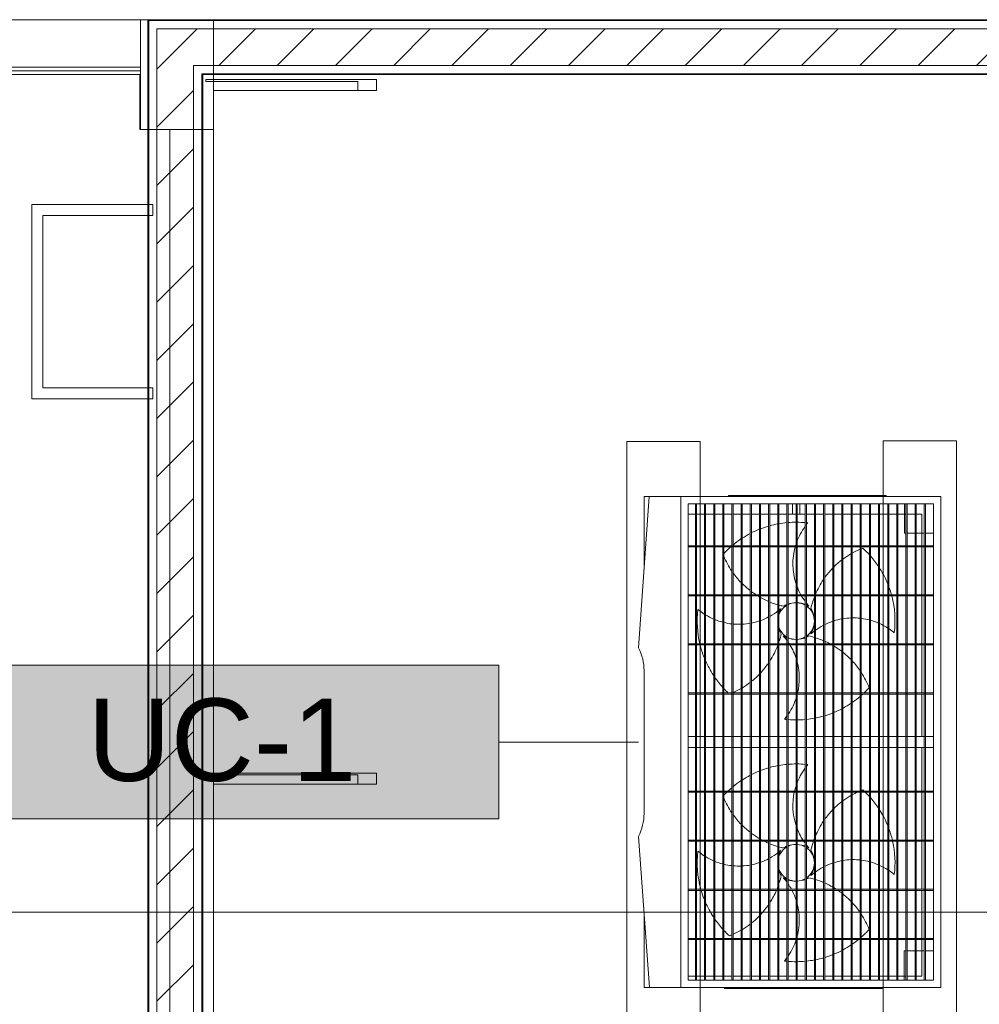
# Model space of a CAD drawing. Header units: metres. Extents: x 2.5 to 41.3, y -72.9 to -49.4.
# Tile 24 of 27: x 34.7 to 37.3, y -53.7 to -51. Entities that reach past the tile are written whole.
import ezdxf

# ---------------------------------------------------------------- set-up
doc = ezdxf.new("R2010")
doc.units = ezdxf.units.M
for name, color, linetype, lineweight in [('A-COLS', 7, 'Continuous', 18), ('A-GLAZ-CWMG', 7, 'Continuous', 18), ('A-WALL', 7, 'Continuous', 18), ('A-WALL-PATT', 7, 'Continuous', 18), ('G-ANNO-SYMB', 7, 'Continuous', 9), ('I-WALL', 7, 'Continuous', 18), ('M-EQPM', 7, 'Continuous', 18), ('S-BEAM', 7, 'Continuous', 18), ('S-COLS', 7, 'Continuous', 18)]:
    doc.layers.add(name, color=color, linetype=linetype, lineweight=lineweight)
doc.layers.add('M-EQPM-IDEN', color=1, linetype='Continuous', lineweight=9, true_color=0xff0000)
doc.styles.add('Arial_2', font='arial.ttf', dxfattribs={"height": 0.225})
pattern_1 = [(50, (21.555, -62.929), (0.5465545, -0.047815), [0.05715, -0.62865]), (355, (21.555, -62.929), (-0.105728, 0.573166), [0.04572, -0.50292]), (100.451, (21.601, -62.933), (0.440828, 0.525349), [0.04857, -0.53427]), (46.184, (21.555, -62.776), (0.813237, -0.12613), [0.08573, -0.94298]), (96.636, (21.623, -62.787), (0.712212, 0.742287), [0.07286, -0.80141]), (351.184, (21.555, -62.776), (0.712217, 0.742274), [0.06858, -0.75438]), (21, (21.631, -62.814), (0.454846, -0.306795), [0.05715, -0.62865]), (326, (21.631, -62.814), (0.185405, 0.55256), [0.04572, -0.50292]), (71.451, (21.669, -62.84), (0.640251, 0.245763), [0.04857, -0.53427]), (37.5, (21.555, -62.929), (0.009261, 0.2536672), [0.02515, -0.47168, 0.02515, -0.48539, -0.50482]), (37.5, (21.555, -62.929), (0.009261, 0.2536672), [-1.007, 0.02515, -0.47968]), (7.5, (21.555, -62.929), (0.2004558, 0.300546), [0.02515, -0.26594, 0.02515, -0.46025, -0.1924]), (7.5, (21.555, -62.929), (0.2004558, 0.300546), [-0.77648, 0.02515, -0.16726]), (327.5, (21.385, -62.929), (0.4067682, -0.0171882), [0.02515, -0.16535, 0.02515, -0.56921, -0.78867]), (327.5, (21.385, -62.929), (0.4067682, -0.0171882), [-0.78486, 0.02515, -0.76352]), (317.5, (21.309, -62.929), (0.444383, 0.0762794), [0.02515, -0.2225, 0.02515, -0.36957, -0.56007]), (317.5, (21.309, -62.929), (0.444383, 0.0762794), [-0.64237, 0.02515, -0.53492])]
pattern_2 = [(45, (21.555, -62.929), (-0.0795495, 0.0795495), [])]

# ---------------------------------------------------------------- blocks, each defined once
blk = doc.blocks.new('Rectangular Mullion - 50 x 150mm-8366539-LAJE TÉCNICA')
at = {"layer": 'A-GLAZ-CWMG', "color": 253, "true_color": 0xaaaaaa}
for p, q in [((35.1876, -51.2088), (35.1876, -51.2138)), ((35.6529, -51.2088), (35.1876, -51.2088)), ((35.6529, -51.2388), (35.6529, -51.2088)), ((35.1876, -51.2138), (35.6026, -51.2138)), ((35.6026, -51.2388), (35.2086, -51.2388)), ((35.6026, -51.2138), (35.6026, -51.2388)), ((35.6026, -51.2388), (35.6529, -51.2388))]:
    blk.add_line(p, q, dxfattribs=at)
blk = doc.blocks.new('Rectangular Mullion - 50 x 150mm-8366537-LAJE TÉCNICA')
at = {"layer": 'A-GLAZ-CWMG', "color": 253, "true_color": 0xaaaaaa}
for p, q in [((35.1876, -53.1025), (35.1876, -53.1075)), ((35.6529, -53.1025), (35.1876, -53.1025)), ((35.1876, -53.1075), (35.6026, -53.1075)), ((35.6026, -53.1075), (35.6026, -53.1325)), ((35.6529, -53.1325), (35.6529, -53.1025)), ((35.2086, -53.1325), (35.6026, -53.1325)), ((35.6026, -53.1325), (35.6529, -53.1325))]:
    blk.add_line(p, q, dxfattribs=at)
blk = doc.blocks.new('Equipamento mecânico 1 - Equipamento mecânico 1-7994263-LAJE TÉCNICA')
at = {"layer": 'M-EQPM', "color": 1, "true_color": 0xff0000}
for p, q in [((35.0424, -51.5504), (34.7124, -51.5504)), ((34.7124, -51.5504), (34.7124, -52.0804)), ((35.0424, -51.5504), (34.7124, -51.5504)), ((34.7124, -51.5504), (34.7124, -52.0804)), ((35.0424, -51.5804), (35.0424, -51.5504)), ((35.0424, -51.5804), (35.0424, -51.5504)), ((34.7424, -51.5804), (35.0424, -51.5804)), ((34.7424, -52.0504), (34.7424, -51.5804)), ((34.7424, -51.5804), (35.0424, -51.5804)), ((34.7424, -52.0504), (34.7424, -51.5804)), ((35.0424, -52.0504), (34.7424, -52.0504)), ((35.0424, -52.0504), (34.7424, -52.0504)), ((35.0424, -52.0804), (35.0424, -52.0504)), ((35.0424, -52.0804), (35.0424, -52.0504)), ((34.7124, -52.0804), (35.0424, -52.0804)), ((34.7124, -52.0804), (35.0424, -52.0804))]:
    blk.add_line(p, q, dxfattribs=at)
blk = doc.blocks.new('4 GRE - ESCOLA DE CINEMA E AUDIOVISUAL CINE REX R07_rvt-1-LAJE TÉCNICA')
at = {"layer": 'A-WALL-PATT', "true_color": 0xd4d4d4}
h = blk.add_hatch(dxfattribs=at)
h.set_pattern_fill('FP_1', color=254, style=0, pattern_type=2)
h.set_pattern_definition(pattern_1)
h.paths.add_polyline_path([(39.9045, -51.0479), (40.1673, -51.0479), (40.1673, -51.0454), (35.029, -51.0454), (35.029, -51.0479), (37.3824, -51.0479)])
h = blk.add_hatch(dxfattribs=at)
h.set_pattern_fill('FP_1', color=254, style=0, pattern_type=2)
h.set_pattern_definition(pattern_1)
h.paths.add_polyline_path([(35.029, -54.842), (35.0315, -54.842), (35.0309, -52.0804), (35.029, -52.0804), (35.029, -54.489)])
h.paths.add_polyline_path([(35.0315, -52.0504), (35.0312, -51.5804), (35.029, -51.5804), (35.029, -52.0504), (35.0309, -52.0504)])
h.paths.add_polyline_path([(35.0312, -51.5504), (35.0315, -51.5504), (35.0315, -51.0479), (35.029, -51.0479), (35.029, -51.5504)])
h = blk.add_hatch(dxfattribs=at)
h.set_pattern_fill('FP_2', color=254, style=0, pattern_type=2)
h.set_pattern_definition(pattern_2)
h.paths.add_polyline_path([(40.0373, -51.1704), (40.0373, -51.0704), (35.054, -51.0704), (35.054, -51.1704), (39.9045, -51.1704)])
h = blk.add_hatch(dxfattribs=at)
h.set_pattern_fill('FP_2', color=254, style=0, pattern_type=2)
h.set_pattern_definition(pattern_2)
h.paths.add_polyline_path([(35.054, -54.842), (35.154, -54.842), (35.154, -51.1704), (35.054, -51.1704), (35.054, -54.489)])
h = blk.add_hatch(dxfattribs=at)
h.set_pattern_fill('FP_1', color=254, style=0, pattern_type=2)
h.set_pattern_definition(pattern_1)
h.paths.add_polyline_path([(40.0373, -51.1954), (40.0373, -51.1929), (35.1765, -51.1929), (35.1765, -51.1954), (39.9045, -51.1954)])
h = blk.add_hatch(dxfattribs=at)
h.set_pattern_fill('FP_1', color=254, style=0, pattern_type=2)
h.set_pattern_definition(pattern_1)
h.paths.add_polyline_path([(35.1765, -54.842), (35.179, -54.842), (35.179, -51.1954), (35.1765, -51.1954), (35.1765, -54.489)])
at = {"layer": 'S-COLS', "true_color": 0xaaaaaa}
h = blk.add_hatch(dxfattribs=at)
h.set_pattern_fill('FP_10', color=253, style=0, pattern_type=2)
h.set_pattern_definition([(50, (21.555, -62.929), (0.273274, -0.0239114), [0.02857, -0.31432]), (355, (21.555, -62.929), (-0.0528634, 0.286588), [0.02286, -0.25146]), (100.451, (21.578, -62.931), (0.220418, 0.2626804), [0.02429, -0.26714]), (46.184, (21.555, -62.853), (0.4066185, -0.0630575), [0.04286, -0.47149]), (96.636, (21.589, -62.858), (0.3561065, 0.371139), [0.03643, -0.4007]), (351.184, (21.555, -62.853), (0.356108, 0.371137), [0.03429, -0.37719]), (21, (21.593, -62.872), (0.2274184, -0.1533992), [0.02858, -0.31433]), (326, (21.593, -62.872), (0.092705, 0.276284), [0.02286, -0.25146]), (71.451, (21.612, -62.884), (0.3201318, 0.1228847), [0.02429, -0.26714]), (37.5, (21.555, -62.929), (0.0046375, 0.12683267), [0.00251, -0.2459, 0.00251, -0.25276, -0.25241]), (37.5, (21.555, -62.929), (0.0046375, 0.12683267), [-0.50368, 0.00251, -0.2499]), (7.5, (21.555, -62.929), (0.1002335, 0.1502687), [0.00251, -0.14303, 0.00251, -0.24018, -0.0962]), (7.5, (21.555, -62.929), (0.1002335, 0.1502687), [-0.38824, 0.00251, -0.09369]), (327.5, (21.47, -62.929), (0.2033841, -0.0085941), [0.00251, -0.09274, 0.00251, -0.29467, -0.39434]), (327.5, (21.47, -62.929), (0.2033841, -0.0085941), [-0.39243, 0.00251, -0.39182]), (317.5, (21.432, -62.929), (0.2221916, 0.0381397), [0.00251, -0.12131, 0.00251, -0.19484, -0.28004]), (317.5, (21.432, -62.929), (0.2221916, 0.0381397), [-0.32118, 0.00251, -0.27752])])
h.paths.add_polyline_path([(35.0086, -51.3455), (35.0086, -51.1955), (35.0073, -51.1955), (35.0073, -51.3455)])
at = {"layer": 'A-WALL', "color": 253, "true_color": 0xaaaaaa}
for p, q in [((40.0373, -51.0454), (35.029, -51.0454)), ((35.029, -51.0454), (35.029, -51.0479)), ((35.029, -51.0479), (35.029, -51.1954)), ((35.0315, -51.0479), (40.0373, -51.0479)), ((35.0315, -51.0704), (35.0315, -51.0479)), ((35.0315, -51.1954), (35.0315, -51.0704)), ((35.054, -51.0704), (40.0373, -51.0704)), ((35.054, -51.1704), (35.054, -51.0704)), ((31.9039, -51.1754), (35.0086, -51.1754)), ((35.0086, -51.1854), (31.9039, -51.1854)), ((35.054, -51.1954), (35.054, -51.1704)), ((35.154, -51.1704), (40.0373, -51.1704)), ((35.154, -51.1929), (35.154, -51.1704)), ((35.029, -51.1954), (35.029, -54.842)), ((35.0315, -51.1954), (35.0315, -54.842)), ((35.054, -51.1954), (35.054, -54.842)), ((35.154, -51.1954), (35.154, -51.1929)), ((35.154, -51.1954), (35.154, -54.842)), ((35.1765, -51.1929), (40.0373, -51.1929)), ((35.1765, -51.1954), (35.1765, -51.1929)), ((35.1765, -51.1954), (35.1765, -54.842)), ((35.179, -51.1954), (40.0373, -51.1954)), ((35.179, -54.842), (35.179, -51.1954))]:
    blk.add_line(p, q, dxfattribs=at)
at = {"layer": 'I-WALL', "color": 253, "true_color": 0xaaaaaa}
for p, q in [((31.9039, -51.0454), (35.029, -51.0454)), ((35.0086, -51.1754), (31.9039, -51.1754))]:
    blk.add_line(p, q, dxfattribs=at)
at = {"layer": 'S-COLS', "color": 253, "true_color": 0xaaaaaa}
for p, q in [((35.0073, -51.3455), (35.0073, -51.1955)), ((35.0086, -51.3455), (35.0073, -51.3455))]:
    blk.add_line(p, q, dxfattribs=at)
at = {"layer": 'A-GLAZ-CWMG', "color": 253, "lineweight": 18, "true_color": 0xaaaaaa}
for name in ['Rectangular Mullion - 50 x 150mm-8366539-LAJE TÉCNICA', 'Rectangular Mullion - 50 x 150mm-8366537-LAJE TÉCNICA']:
    blk.add_blockref(name, (0, 0), dxfattribs=at)
at = {"layer": 'M-EQPM', "color": 1, "lineweight": 18, "true_color": 0xff0000}
blk.add_blockref('Equipamento mecânico 1 - Equipamento mecânico 1-7994263-LAJE TÉCNICA', (0, 0), dxfattribs=at)
blk = doc.blocks.new('Family - V401-298787-LAJE TÉCNICA')
at = {"layer": 'S-BEAM', "color": 253, "true_color": 0xaaaaaa}
for p in [(-1.26, -0.0649), (1.26, -0.075)]:
    blk.add_line(p, (-1.26, -0.075), dxfattribs=at)
blk = doc.blocks.new('Family - P9-298925-LAJE TÉCNICA')
at = {"layer": 'S-COLS', "color": 253, "true_color": 0xaaaaaa}
for p, q in [((0.1, 0.15), (-0.1, 0.15)), ((-0.1, 0.15), (-0.1, -0.15)), ((0.1, -0.15), (0.1, 0.15)), ((-0.1, -0.15), (0.1, -0.15))]:
    blk.add_line(p, q, dxfattribs=at)
blk = doc.blocks.new('Family - P9-301712-LAJE TÉCNICA')
at = {"layer": 'S-COLS', "color": 253, "true_color": 0xaaaaaa}
for p, q in [((0.1, 0.15), (-0.1, 0.15)), ((-0.1, 0.15), (-0.1, -0.15)), ((0.1, -0.15), (0.1, 0.15)), ((-0.1, -0.15), (0.1, -0.15))]:
    blk.add_line(p, q, dxfattribs=at)
blk = doc.blocks.new('Family - V503-298935-LAJE TÉCNICA')
at = {"layer": 'S-BEAM', "color": 253, "true_color": 0xaaaaaa}
for p, q in [((0.06, 1.5007), (-0.06, 1.5007)), ((-0.06, 1.5007), (-0.06, -1.5007)), ((0.06, -1.5007), (0.06, 1.5007)), ((-0.06, -1.5007), (0.06, -1.5007))]:
    blk.add_line(p, q, dxfattribs=at)
blk = doc.blocks.new('Family - V501-298937-LAJE TÉCNICA')
at = {"layer": 'S-BEAM', "color": 253, "true_color": 0xaaaaaa}
for p, q in [((2.35515, 0.075), (-2.35515, 0.075)), ((-2.35515, 0.075), (-2.35515, -0.075)), ((-2.35515, -0.075), (2.35515, -0.075))]:
    blk.add_line(p, q, dxfattribs=at)
blk = doc.blocks.new('ESTRUTURAL CINE REX _011_IFC-1-LAJE TÉCNICA')
at = {"layer": 'A-COLS', "color": 253, "lineweight": 18, "true_color": 0xaaaaaa}
blk.add_blockref('Family - P9-301712-LAJE TÉCNICA', (35.1086, -51.1955), dxfattribs=at)
at = {"layer": 'S-BEAM', "color": 253, "lineweight": 18, "true_color": 0xaaaaaa}
for name, p in [('Family - V501-298937-LAJE TÉCNICA', (37.5638, -51.1205)), ('Family - V401-298787-LAJE TÉCNICA', (33.7486, -51.1205)), ('Family - V503-298935-LAJE TÉCNICA', (35.1486, -52.8462))]:
    blk.add_blockref(name, p, dxfattribs=at)
at = {"layer": 'S-COLS', "color": 253, "lineweight": 18, "true_color": 0xaaaaaa}
blk.add_blockref('Family - P9-298925-LAJE TÉCNICA', (35.1086, -51.1955), dxfattribs=at)
blk = doc.blocks.new('Midea_VRF_Outdoor_MVCMax-M615_670_730_785_850_WV2GN1_50_60Hz_ - MVC-M670WV2GN1-V8-LAJE TÉCNICA')
at = {"layer": 'M-EQPM', "color": 1, "true_color": 0xff0000}
for p, q in [((0.67, 0.395), (-0.67, 0.395)), ((-0.67, 0.395), (-0.67, -0.315)), ((0.67, -0.315), (0.67, 0.395)), ((0.65, 0.3755), (-0.65, 0.3755)), ((-0.65, 0.3755), (-0.65, 0.375)), ((-0.65, 0.375), (0.65, 0.375)), ((-0.65, -0.295), (-0.65, 0.375)), ((-0.65, 0.375), (0.65, 0.375)), ((0.65, 0.353), (-0.65, 0.353)), ((-0.65, 0.353), (-0.65, 0.35)), ((-0.65, 0.35), (0.65, 0.35)), ((-0.57, 0.353), (-0.57, 0.375)), ((-0.57, 0.328), (-0.57, 0.35)), ((-0.533, 0.3755), (-0.536, 0.3755)), ((-0.536, 0.3755), (-0.536, -0.2945)), ((-0.533, -0.2945), (-0.533, 0.3755)), ((-0.399, 0.3755), (-0.402, 0.3755)), ((-0.402, 0.3755), (-0.402, -0.2945)), ((-0.399, -0.2945), (-0.399, 0.3755)), ((-0.265, 0.3755), (-0.268, 0.3755)), ((-0.268, 0.3755), (-0.268, -0.2945)), ((-0.265, -0.2945), (-0.265, 0.3755)), ((-0.131, 0.3755), (-0.134, 0.3755)), ((-0.134, 0.3755), (-0.134, -0.2945)), ((-0.131, -0.2945), (-0.131, 0.3755)), ((0.015, 0.3755), (-0.015, 0.3755)), ((-0.015, 0.3755), (-0.015, -0.2945)), ((0.015, -0.2945), (0.015, 0.3755)), ((0.137, 0.3755), (0.134, 0.3755)), ((0.134, 0.3755), (0.134, -0.2945)), ((0.137, -0.2945), (0.137, 0.3755)), ((0.271, 0.3755), (0.268, 0.3755)), ((0.268, 0.3755), (0.268, -0.2945)), ((0.271, -0.2945), (0.271, 0.3755)), ((0.405, 0.3755), (0.402, 0.3755)), ((0.402, 0.3755), (0.402, -0.2945)), ((0.405, -0.2945), (0.405, 0.3755)), ((0.539, 0.3755), (0.536, 0.3755)), ((0.536, 0.3755), (0.536, -0.2945)), ((0.539, -0.2945), (0.539, 0.3755)), ((0.57, 0.375), (0.57, 0.353)), ((0.57, 0.35), (0.57, 0.328)), ((0.65, 0.375), (0.65, 0.3755)), ((0.65, 0.375), (0.65, -0.295)), ((0.65, 0.35), (0.65, 0.353)), ((0.65, 0.328), (-0.65, 0.328)), ((-0.65, 0.328), (-0.65, 0.325)), ((-0.65, 0.325), (0.65, 0.325)), ((-0.536, 0.343), (-0.6224, 0.343)), ((-0.6224, 0.343), (-0.6224, 0.328)), ((-0.6224, 0.343), (-0.536, 0.343)), ((-0.6224, 0.328), (-0.6224, 0.343)), ((-0.6224, 0.325), (-0.6224, 0.303)), ((-0.6224, 0.303), (-0.6224, 0.325)), ((-0.57, 0.303), (-0.57, 0.325)), ((-0.402, 0.343), (-0.533, 0.343)), ((-0.533, 0.343), (-0.402, 0.343)), ((-0.268, 0.343), (-0.399, 0.343)), ((-0.399, 0.343), (-0.268, 0.343)), ((-0.134, 0.343), (-0.265, 0.343)), ((-0.265, 0.343), (-0.134, 0.343)), ((-0.015, 0.343), (-0.131, 0.343)), ((-0.131, 0.343), (-0.015, 0.343)), ((0.134, 0.343), (0.015, 0.343)), ((0.015, 0.343), (0.134, 0.343)), ((0.268, 0.343), (0.137, 0.343)), ((0.137, 0.343), (0.268, 0.343)), ((0.402, 0.343), (0.271, 0.343)), ((0.271, 0.343), (0.402, 0.343)), ((0.536, 0.343), (0.405, 0.343)), ((0.405, 0.343), (0.536, 0.343)), ((0.6389, 0.343), (0.539, 0.343)), ((0.539, 0.343), (0.6389, 0.343)), ((0.57, 0.325), (0.57, 0.303)), ((0.6389, 0.328), (0.6389, 0.343)), ((0.6389, 0.343), (0.6389, 0.328)), ((0.6389, 0.303), (0.6389, 0.325)), ((0.6389, 0.325), (0.6389, 0.303)), ((0.65, 0.325), (0.65, 0.328)), ((0.65, 0.303), (-0.65, 0.303)), ((-0.65, 0.303), (-0.65, 0.3)), ((-0.65, 0.3), (0.65, 0.3)), ((-0.6224, 0.3), (-0.6224, 0.278)), ((-0.6224, 0.278), (-0.6224, 0.3)), ((-0.57, 0.2955), (-0.57, 0.3)), ((0.57, 0.3), (0.57, 0.295)), ((0.6389, 0.278), (0.6389, 0.3)), ((0.6389, 0.3), (0.6389, 0.278)), ((0.65, 0.3), (0.65, 0.303)), ((-0.65, 0.2955), (-0.57, 0.2955)), ((0.65, 0.278), (-0.65, 0.278)), ((-0.65, 0.278), (-0.65, 0.275)), ((-0.65, 0.275), (0.65, 0.275)), ((-0.6224, 0.275), (-0.6224, 0.253)), ((-0.6224, 0.253), (-0.6224, 0.275)), ((0.57, 0.295), (0.65, 0.295)), ((0.6389, 0.253), (0.6389, 0.275)), ((0.6389, 0.275), (0.6389, 0.253)), ((0.65, 0.275), (0.65, 0.278)), ((-0.67, 0.2455), (-0.673, 0.2455)), ((-0.673, 0.2455), (-0.673, 0.2255)), ((-0.673, 0.2455), (-0.673, 0.2448)), ((0.65, 0.253), (-0.65, 0.253)), ((-0.65, 0.253), (-0.65, 0.25)), ((-0.65, 0.25), (0.65, 0.25)), ((-0.6224, 0.25), (-0.6224, 0.228)), ((-0.6224, 0.228), (-0.6224, 0.25)), ((0.6389, 0.228), (0.6389, 0.25)), ((0.6389, 0.25), (0.6389, 0.228)), ((0.65, 0.25), (0.65, 0.253)), ((-0.673, -0.1645), (-0.673, 0.2255)), ((0.65, 0.228), (-0.65, 0.228)), ((-0.65, 0.228), (-0.65, 0.225)), ((-0.65, 0.225), (0.65, 0.225)), ((-0.6224, 0.225), (-0.6224, 0.203)), ((-0.6224, 0.203), (-0.6224, 0.225)), ((0.6389, 0.203), (0.6389, 0.225)), ((0.6389, 0.225), (0.6389, 0.203)), ((0.65, 0.225), (0.65, 0.228)), ((0.673, 0.235), (0.67, 0.235)), ((0.673, 0.2343), (0.673, 0.235)), ((0.673, 0.215), (0.673, 0.235)), ((0.65, 0.203), (-0.65, 0.203)), ((-0.65, 0.203), (-0.65, 0.2)), ((-0.65, 0.2), (0.65, 0.2)), ((-0.6224, 0.2), (-0.6224, 0.178)), ((-0.6224, 0.178), (-0.6224, 0.2)), ((0.6389, 0.178), (0.6389, 0.2)), ((0.6389, 0.2), (0.6389, 0.178)), ((0.65, 0.2), (0.65, 0.203)), ((0.673, 0.215), (0.673, -0.175)), ((0.65, 0.178), (-0.65, 0.178)), ((-0.65, 0.178), (-0.65, 0.175)), ((-0.65, 0.175), (0.65, 0.175)), ((-0.6224, 0.175), (-0.6224, 0.153)), ((-0.6224, 0.153), (-0.6224, 0.175)), ((0.6389, 0.153), (0.6389, 0.175)), ((0.6389, 0.175), (0.6389, 0.153)), ((0.65, 0.175), (0.65, 0.178)), ((0.65, 0.153), (-0.65, 0.153)), ((-0.65, 0.153), (-0.65, 0.15)), ((-0.65, 0.15), (0.65, 0.15)), ((-0.6224, 0.15), (-0.6224, 0.128)), ((-0.6224, 0.128), (-0.6224, 0.15)), ((0.6389, 0.128), (0.6389, 0.15)), ((0.6389, 0.15), (0.6389, 0.128)), ((0.65, 0.15), (0.65, 0.153)), ((0.65, 0.128), (-0.65, 0.128)), ((-0.65, 0.128), (-0.65, 0.125)), ((-0.65, 0.125), (0.65, 0.125)), ((-0.6224, 0.125), (-0.6224, 0.103)), ((-0.6224, 0.103), (-0.6224, 0.125)), ((0.6389, 0.103), (0.6389, 0.125)), ((0.6389, 0.125), (0.6389, 0.103)), ((0.65, 0.125), (0.65, 0.128)), ((0.65, 0.103), (-0.65, 0.103)), ((-0.65, 0.103), (-0.65, 0.1)), ((-0.65, 0.1), (0.65, 0.1)), ((-0.6224, 0.1), (-0.6224, 0.078)), ((-0.6224, 0.078), (-0.6224, 0.1)), ((0.6389, 0.078), (0.6389, 0.1)), ((0.6389, 0.1), (0.6389, 0.078)), ((0.65, 0.1), (0.65, 0.103)), ((0.65, 0.078), (-0.65, 0.078)), ((-0.65, 0.078), (-0.65, 0.075)), ((-0.65, 0.075), (0.65, 0.075)), ((-0.6224, 0.075), (-0.6224, 0.053)), ((-0.6224, 0.053), (-0.6224, 0.075)), ((0.6389, 0.053), (0.6389, 0.075)), ((0.6389, 0.075), (0.6389, 0.053)), ((0.65, 0.075), (0.65, 0.078)), ((0.65, 0.053), (-0.65, 0.053)), ((-0.65, 0.053), (-0.65, 0.05)), ((-0.65, 0.05), (0.65, 0.05)), ((0.65, 0.028), (-0.65, 0.028)), ((-0.65, 0.028), (-0.65, 0.025)), ((-0.6224, 0.05), (-0.6224, 0.028)), ((-0.6224, 0.028), (-0.6224, 0.05)), ((0.6389, 0.028), (0.6389, 0.05)), ((0.6389, 0.05), (0.6389, 0.028)), ((0.65, 0.05), (0.65, 0.053)), ((0.65, 0.025), (0.65, 0.028)), ((-0.65, 0.025), (0.65, 0.025)), ((-0.6224, 0.01), (-0.65, 0.01)), ((0.65, 0.003), (-0.65, 0.003)), ((-0.65, 0.003), (-0.65, 0)), ((-0.6224, 0.025), (-0.6224, 0.003)), ((-0.6224, 0.003), (-0.6224, 0.025)), ((0.6389, 0.003), (0.6389, 0.025)), ((0.6389, 0.025), (0.6389, 0.003)), ((0.65, 0), (0.65, 0.003)), ((-0.65, 0), (0.65, 0)), ((-0.65, -0.01), (-0.6224, -0.01)), ((0.65, -0.022), (-0.65, -0.022)), ((-0.65, -0.022), (-0.65, -0.025)), ((-0.65, -0.025), (0.65, -0.025)), ((-0.6224, 0), (-0.6224, -0.022)), ((-0.6224, -0.022), (-0.6224, 0)), ((-0.6224, -0.025), (-0.6224, -0.0467)), ((-0.6224, -0.0467), (-0.6224, -0.025)), ((0.6389, -0.022), (0.6389, 0)), ((0.6389, 0), (0.6389, -0.022)), ((0.6389, -0.0467), (0.6389, -0.025)), ((0.6389, -0.025), (0.6389, -0.0467)), ((0.65, -0.025), (0.65, -0.022)), ((0.65, -0.047), (-0.65, -0.047)), ((-0.65, -0.047), (-0.65, -0.05)), ((-0.65, -0.05), (0.65, -0.05)), ((-0.6224, -0.05), (-0.6224, -0.072)), ((-0.6224, -0.072), (-0.6224, -0.05)), ((0.6389, -0.072), (0.6389, -0.05)), ((0.6389, -0.05), (0.6389, -0.072)), ((0.65, -0.05), (0.65, -0.047)), ((0.65, -0.072), (-0.65, -0.072)), ((-0.65, -0.072), (-0.65, -0.075)), ((-0.65, -0.075), (0.65, -0.075)), ((-0.6224, -0.075), (-0.6224, -0.097)), ((-0.6224, -0.097), (-0.6224, -0.075)), ((0.6389, -0.097), (0.6389, -0.075)), ((0.6389, -0.075), (0.6389, -0.097)), ((0.65, -0.075), (0.65, -0.072)), ((0.65, -0.097), (-0.65, -0.097)), ((-0.65, -0.097), (-0.65, -0.1)), ((-0.65, -0.1), (0.65, -0.1)), ((-0.6224, -0.1), (-0.6224, -0.122)), ((-0.6224, -0.122), (-0.6224, -0.1)), ((0.6389, -0.122), (0.6389, -0.1)), ((0.6389, -0.1), (0.6389, -0.122)), ((0.65, -0.1), (0.65, -0.097)), ((0.65, -0.122), (-0.65, -0.122)), ((-0.65, -0.122), (-0.65, -0.125)), ((-0.65, -0.125), (0.65, -0.125)), ((-0.6224, -0.125), (-0.6224, -0.147)), ((-0.6224, -0.147), (-0.6224, -0.125)), ((0.6389, -0.147), (0.6389, -0.125)), ((0.6389, -0.125), (0.6389, -0.147)), ((0.65, -0.125), (0.65, -0.122)), ((0.65, -0.147), (-0.65, -0.147)), ((-0.65, -0.147), (-0.65, -0.15)), ((-0.65, -0.15), (0.65, -0.15)), ((-0.6224, -0.15), (-0.6224, -0.172)), ((-0.6224, -0.172), (-0.6224, -0.15)), ((0.6389, -0.172), (0.6389, -0.15)), ((0.6389, -0.15), (0.6389, -0.172)), ((0.65, -0.15), (0.65, -0.147)), ((-0.673, -0.1645), (-0.673, -0.1845)), ((-0.673, -0.1838), (-0.673, -0.1845)), ((-0.673, -0.1845), (-0.67, -0.1845)), ((0.65, -0.172), (-0.65, -0.172)), ((-0.65, -0.172), (-0.65, -0.175)), ((-0.65, -0.175), (0.65, -0.175)), ((-0.6224, -0.175), (-0.6224, -0.197)), ((-0.6224, -0.197), (-0.6224, -0.175)), ((0.6389, -0.197), (0.6389, -0.175)), ((0.6389, -0.175), (0.6389, -0.197)), ((0.65, -0.175), (0.65, -0.172)), ((0.673, -0.195), (0.673, -0.175)), ((0.65, -0.197), (-0.65, -0.197)), ((-0.65, -0.197), (-0.65, -0.2)), ((-0.65, -0.2), (0.65, -0.2)), ((-0.6224, -0.2), (-0.6224, -0.222)), ((-0.6224, -0.222), (-0.6224, -0.2)), ((0.6389, -0.222), (0.6389, -0.2)), ((0.6389, -0.2), (0.6389, -0.222)), ((0.65, -0.2), (0.65, -0.197)), ((0.67, -0.195), (0.673, -0.195)), ((0.673, -0.195), (0.673, -0.1943)), ((0.65, -0.222), (-0.65, -0.222)), ((-0.65, -0.222), (-0.65, -0.225)), ((-0.65, -0.225), (0.65, -0.225)), ((-0.6224, -0.225), (-0.6224, -0.247)), ((-0.6224, -0.247), (-0.6224, -0.225)), ((0.6389, -0.247), (0.6389, -0.225)), ((0.6389, -0.225), (0.6389, -0.247)), ((0.65, -0.225), (0.65, -0.222)), ((0.65, -0.247), (-0.65, -0.247)), ((-0.65, -0.247), (-0.65, -0.25)), ((-0.65, -0.25), (0.65, -0.25)), ((-0.6224, -0.25), (-0.6224, -0.272)), ((-0.6224, -0.272), (-0.6224, -0.25)), ((0.6389, -0.272), (0.6389, -0.25)), ((0.6389, -0.25), (0.6389, -0.272)), ((0.65, -0.25), (0.65, -0.247)), ((0.65, -0.272), (-0.65, -0.272)), ((-0.65, -0.272), (-0.65, -0.275)), ((-0.65, -0.275), (0.65, -0.275)), ((0.65, -0.295), (-0.65, -0.295)), ((-0.6224, -0.275), (-0.6224, -0.295)), ((-0.6224, -0.295), (-0.6224, -0.275)), ((-0.536, -0.2945), (-0.533, -0.2945)), ((-0.402, -0.2945), (-0.399, -0.2945)), ((-0.268, -0.2945), (-0.265, -0.2945)), ((-0.134, -0.2945), (-0.131, -0.2945)), ((-0.015, -0.2945), (0.015, -0.2945)), ((0.134, -0.2945), (0.137, -0.2945)), ((0.268, -0.2945), (0.271, -0.2945)), ((0.402, -0.2945), (0.405, -0.2945)), ((0.536, -0.2945), (0.539, -0.2945)), ((0.6389, -0.295), (0.6389, -0.275)), ((0.6389, -0.275), (0.6389, -0.295)), ((0.65, -0.275), (0.65, -0.272)), ((-0.67, -0.315), (0.67, -0.315)), ((-0.67, -0.315), (-0.67, -0.4009)), ((0.67, -0.315), (-0.67, -0.315)), ((0.67, -0.4006), (0.67, -0.315)), ((-0.67, -0.4009), (-0.2572, -0.43)), ((-0.67, -0.4009), (-0.67, -0.415)), ((0.2578, -0.4303), (0.67, -0.4006)), ((0.67, -0.415), (0.67, -0.4006)), ((-0.67, -0.415), (-0.4701, -0.415)), ((-0.195, -0.415), (0.195, -0.415)), ((0.47, -0.415), (0.67, -0.415))]:
    blk.add_line(p, q, dxfattribs=at)
for centre, radius, start, end in [((-0.3302, 0), 0.27, 83.171, 104.7659), ((0.3298, 0), 0.27, 83.171, 102.6111), ((-0.3302, 0), 0.27, 111.5747, 121.9812), ((-0.3302, 0), 0.27, 105.4369, 109.7442), ((-0.1651, 0.156), 0.1739, 147.0316, 155.4744), ((-0.1651, 0.156), 0.1739, 139.8861, 145.8463), ((0.3298, 0), 0.27, 111.5747, 121.9812), ((0.3298, 0), 0.27, 103.2575, 109.7442), ((0.4949, 0.156), 0.1739, 147.0316, 155.4744), ((0.4949, 0.156), 0.1739, 139.8861, 145.8463), ((-0.3302, 0), 0.27, 123.2095, 130.9698), ((-0.1651, 0.156), 0.1739, 156.5266, 164.2427), ((0.3298, 0), 0.27, 123.2095, 130.9698), ((0.4949, 0.156), 0.1739, 156.5266, 164.2427), ((-0.3302, 0), 0.27, 131.9198, 137.5963), ((-0.1651, 0.156), 0.1739, 165.2949, 172.6975), ((-0.0641, -0.016), 0.2312, 111.3182, 122.8959), ((-0.3302, 0), 0.27, 43.1231, 47.5963), ((0.3298, 0), 0.27, 131.9198, 135.7125), ((0.4949, 0.156), 0.1739, 165.2949, 172.6975), ((0.5959, -0.016), 0.2312, 111.3182, 122.8959), ((0.3298, 0), 0.27, 41.4697, 47.5963), ((-0.3142, 0.2661), 0.2312, 201.3182, 202.4524), ((-0.3142, 0.2661), 0.2312, 203.2874, 209.4112), ((-0.1651, 0.156), 0.1739, 173.6937, 180.7292), ((-0.0641, -0.016), 0.2312, 124.1027, 132.9526), ((-0.3302, 0), 0.27, 41.4697, 42.1731), ((-0.3302, 0), 0.27, 34.6223, 40.6097), ((0.3298, 0), 0.27, 136.5725, 137.5963), ((0.3458, 0.2661), 0.2312, 201.3182, 202.4524), ((0.3458, 0.2661), 0.2312, 204.9217, 209.4112), ((0.4949, 0.156), 0.1739, 173.6937, 180.7292), ((0.5959, -0.016), 0.2312, 124.1027, 132.9526), ((0.3298, 0), 0.27, 39.9564, 40.6097), ((0.3298, 0), 0.27, 34.6223, 39.0064), ((-0.3142, 0.2661), 0.2312, 210.2462, 216.8845), ((-0.1651, 0.156), 0.1739, 181.9997, 189.3278), ((-0.0641, -0.016), 0.2312, 134.0726, 141.2768), ((-0.3302, 0), 0.27, 28.4062, 33.8764), ((0.3458, 0.2661), 0.2312, 210.2462, 216.8845), ((0.4949, 0.156), 0.1739, 181.9997, 189.3278), ((0.5959, -0.016), 0.2312, 134.0726, 141.2768), ((0.3298, 0), 0.27, 28.4062, 33.8764), ((-0.3142, 0.2661), 0.2312, 217.8307, 224.992), ((-0.1651, 0.156), 0.1739, 190.3271, 197.8637), ((-0.0641, -0.016), 0.2312, 142.2591, 148.8725), ((-0.3302, 0), 0.27, 22.5107, 27.6603), ((0.3458, 0.2661), 0.2312, 217.8307, 224.992), ((0.4949, 0.156), 0.1739, 190.3271, 197.8637), ((0.5959, -0.016), 0.2312, 147.3049, 148.8725), ((0.5959, -0.016), 0.2312, 142.2591, 145.7941), ((0.3298, 0), 0.27, 22.5107, 27.6603), ((-0.3142, 0.2661), 0.2312, 226.1336, 234.505), ((-0.1651, 0.156), 0.1739, 198.9259, 206.7155), ((-0.0641, -0.016), 0.2312, 152.3412, 156.0039), ((-0.0641, -0.016), 0.2312, 149.7283, 150.8304), ((-0.3302, 0), 0.27, 16.8426, 21.8305), ((0.3458, 0.2661), 0.2312, 226.1336, 234.505), ((0.4949, 0.156), 0.1739, 198.9259, 206.7155), ((0.5959, -0.016), 0.2312, 149.7283, 156.0039), ((0.3298, 0), 0.27, 16.8426, 21.8305), ((-0.3142, 0.2661), 0.2312, 235.8948, 247.4891), ((-0.1651, 0.156), 0.1739, 207.958, 216.5966), ((-0.0641, -0.016), 0.2312, 156.7936, 162.5464), ((-0.3302, 0), 0.27, 11.3613, 16.1625), ((0.3458, 0.2661), 0.2312, 235.8948, 247.4891), ((0.4949, 0.156), 0.1739, 207.958, 216.5966), ((0.5959, -0.016), 0.2312, 156.7936, 162.5464), ((0.3298, 0), 0.27, 11.3613, 16.1625), ((-0.3302, 0), 0.27, 173.171, 174.0436), ((-0.4862, 0.1651), 0.1739, 229.8861, 232.3546), ((-0.3142, 0.2661), 0.2312, 249.8555, 257.2532), ((-0.4862, 0.1651), 0.1739, 307.5186, 311.5723), ((-0.3102, 0), 0.07, 150, 156.2194), ((-0.3302, 0), 0.05, 34.3456, 145.6544), ((-0.3302, -0.02), 0.07, 60, 120), ((-0.1651, 0.156), 0.1739, 217.8026, 221.5723), ((-0.0641, -0.016), 0.2312, 163.3308, 167.2532), ((-0.3502, 0), 0.07, 23.7806, 30), ((-0.3302, 0), 0.27, 5.9743, 10.7149), ((0.3298, 0), 0.27, 173.171, 174.0436), ((0.1738, 0.1651), 0.1739, 229.8861, 232.3546), ((0.3458, 0.2661), 0.2312, 249.8555, 250.2453), ((0.3458, 0.2661), 0.2312, 251.0297, 257.2532), ((0.1738, 0.1651), 0.1739, 307.5186, 311.5723), ((0.3498, 0), 0.07, 150, 156.2194), ((0.3298, 0), 0.05, 34.3456, 145.6544), ((0.3298, -0.02), 0.07, 60, 120), ((0.4949, 0.156), 0.1739, 217.8026, 221.5723), ((0.5959, -0.016), 0.2312, 163.3308, 167.2532), ((0.3098, 0), 0.07, 23.7806, 30), ((0.3298, 0), 0.27, 5.9743, 10.7149), ((-0.3302, 0), 0.27, 174.6814, 179.3583), ((-0.3302, 0), 0.27, 179.9961, 184.6814), ((-0.4862, 0.1651), 0.1739, 234.1587, 249.8364), ((-0.4862, 0.1651), 0.1739, 290.1872, 299.0396), ((-0.4862, 0.1651), 0.1739, 300.2455, 305.7812), ((-0.3302, 0), 0.05, 180, 206.2684), ((-0.3102, 0), 0.07, 158.8849, 177.5162), ((-0.3302, 0), 0.05, 150, 176.5227), ((-0.3302, 0), 0.05, 3.4773, 30), ((-0.3302, 0), 0.05, 333.7316, 360), ((-0.3502, 0), 0.07, 2.4838, 21.1151), ((-0.1742, -0.1651), 0.1739, 107.4417, 121.6926), ((-0.1742, -0.1651), 0.1739, 76.6276, 104.6962), ((-0.1742, -0.1651), 0.1739, 55.9627, 72.7763), ((-0.3302, 0), 0.27, 0.6339, 5.3279), ((0.3298, 0), 0.27, 174.6814, 179.3583), ((0.3298, 0), 0.27, 179.9961, 184.6814), ((0.1738, 0.1651), 0.1739, 234.1587, 249.8364), ((0.1738, 0.1651), 0.1739, 290.1872, 303.0593), ((0.1738, 0.1651), 0.1739, 304.2652, 305.7812), ((0.3298, 0), 0.05, 180, 206.2684), ((0.3498, 0), 0.07, 158.8849, 177.5162), ((0.3298, 0), 0.05, 150, 176.5227), ((0.3298, 0), 0.05, 3.4773, 30), ((0.3298, 0), 0.05, 333.7316, 360), ((0.3098, 0), 0.07, 2.4838, 21.1151), ((0.4858, -0.1651), 0.1739, 107.4417, 117.7068), ((0.4858, -0.1651), 0.1739, 75.7162, 104.6962), ((0.4858, -0.1651), 0.1739, 55.9627, 72.0681), ((0.3298, 0), 0.27, 0.6339, 5.3279), ((-0.3302, 0), 0.27, 185.3279, 190.0083), ((-0.4862, 0.1651), 0.1739, 252.7763, 253.2607), ((-0.4862, 0.1651), 0.1739, 254.3128, 287.4417), ((-0.3102, 0), 0.07, 180, 198.4497), ((-0.3102, 0), 0.07, 201.1151, 210), ((-0.3302, 0), 0.05, 210, 250.2698), ((-0.3302, 0), 0.05, 289.7302, 330), ((-0.1742, -0.1651), 0.1739, 125.7812, 131.5723), ((-0.3502, 0), 0.07, 330, 338.8849), ((-0.3502, 0), 0.07, 341.5503, 360), ((-0.1742, -0.1651), 0.1739, 122.8985, 124.0439), ((-0.1742, -0.1651), 0.1739, 49.8861, 54.1587), ((-0.3302, 0), 0.27, 353.171, 354.6814), ((-0.3302, 0), 0.27, 355.3192, 359.9961), ((0.3298, 0), 0.27, 185.3279, 190.0083), ((0.1738, 0.1651), 0.1739, 252.7763, 256.768), ((0.1738, 0.1651), 0.1739, 257.7826, 287.4417), ((0.3498, 0), 0.07, 180, 198.4497), ((0.3498, 0), 0.07, 201.1151, 210), ((0.3298, 0), 0.05, 210, 250.2698), ((0.3298, 0), 0.05, 289.7302, 330), ((0.4858, -0.1651), 0.1739, 125.7812, 131.5723), ((0.3098, 0), 0.07, 330, 338.8849), ((0.3098, 0), 0.07, 341.5503, 360), ((0.4858, -0.1651), 0.1739, 118.8788, 124.0439), ((0.4858, -0.1651), 0.1739, 49.8861, 54.1587), ((0.3298, 0), 0.27, 353.171, 354.6814), ((0.3298, 0), 0.27, 355.3192, 359.9961), ((-0.3302, 0), 0.27, 190.7149, 195.4823), ((-0.5963, 0.016), 0.2312, 337.578, 343.3308), ((-0.5963, 0.016), 0.2312, 344.1882, 347.2532), ((-0.3302, 0.02), 0.07, 240, 253.0831), ((-0.4953, -0.156), 0.1739, 39.1206, 41.5723), ((-0.4953, -0.156), 0.1739, 28.9592, 37.8026), ((-0.3302, 0.02), 0.07, 286.9169, 300), ((-0.3462, -0.2661), 0.2312, 72.442, 77.2532), ((-0.3462, -0.2661), 0.2312, 57.4057, 69.3562), ((0.3298, 0), 0.27, 190.7149, 195.4823), ((0.0637, 0.016), 0.2312, 337.578, 343.3308), ((0.0637, 0.016), 0.2312, 344.1882, 347.2532), ((0.3298, 0.02), 0.07, 240, 253.0831), ((0.1647, -0.156), 0.1739, 39.1206, 41.5723), ((0.1647, -0.156), 0.1739, 28.9592, 37.8026), ((0.3298, 0.02), 0.07, 286.9169, 300), ((0.3138, -0.2661), 0.2312, 72.442, 77.2532), ((0.3138, -0.2661), 0.2312, 67.5257, 69.8555), ((0.3138, -0.2661), 0.2312, 57.4057, 66.7413), ((-0.3302, 0), 0.27, 196.1625, 201.1504), ((-0.5963, 0.016), 0.2312, 330.584, 336.7936), ((-0.4953, -0.156), 0.1739, 19.9881, 27.7777), ((-0.3462, -0.2661), 0.2312, 47.2751, 55.8948), ((0.3298, 0), 0.27, 196.1625, 201.1504), ((0.0637, 0.016), 0.2312, 334.0536, 336.7936), ((0.1647, -0.156), 0.1739, 19.9881, 27.7777), ((0.3138, -0.2661), 0.2312, 47.2751, 55.8948), ((-0.3302, 0), 0.27, 201.8305, 206.9144), ((-0.5963, 0.016), 0.2312, 329.0173, 329.7283), ((-0.4953, -0.156), 0.1739, 11.3264, 18.9259), ((-0.3462, -0.2661), 0.2312, 38.7769, 46.1336), ((0.3298, 0), 0.27, 201.8305, 206.9144), ((0.0637, 0.016), 0.2312, 323.2415, 329.7283), ((0.0637, 0.016), 0.2312, 330.584, 332.5428), ((0.1647, -0.156), 0.1739, 11.3264, 18.9259), ((0.3138, -0.2661), 0.2312, 38.7769, 46.1336), ((-0.3302, 0), 0.27, 207.6603, 213.1305), ((-0.5963, 0.016), 0.2312, 315.0549, 322.2591), ((-0.5963, 0.016), 0.2312, 323.2415, 327.5065), ((-0.4953, -0.156), 0.1739, 2.999, 10.3271), ((-0.3462, -0.2661), 0.2312, 31.0813, 37.8307), ((0.3298, 0), 0.27, 207.6603, 213.1305), ((0.0637, 0.016), 0.2312, 315.0549, 322.2591), ((0.1647, -0.156), 0.1739, 2.999, 10.3271), ((0.3138, -0.2661), 0.2312, 31.0813, 37.8307), ((-0.3302, 0), 0.27, 213.8764, 219.7496), ((-0.5963, 0.016), 0.2312, 305.3095, 314.0726), ((-0.4953, -0.156), 0.1739, 354.69, 1.9997), ((-0.3462, -0.2661), 0.2312, 24.1225, 30.2462), ((0.3298, 0), 0.27, 213.8764, 219.7496), ((0.0637, 0.016), 0.2312, 305.3095, 314.0726), ((0.1647, -0.156), 0.1739, 354.69, 1.9997), ((0.3138, -0.2661), 0.2312, 24.1225, 30.2462), ((-0.3302, 0), 0.27, 221.0331, 226.9165), ((-0.5963, 0.016), 0.2312, 292.6185, 304.1027), ((-0.4953, -0.156), 0.1739, 346.3471, 353.6937), ((-0.3302, 0), 0.27, 312.8698, 316.6872), ((0.3298, 0), 0.27, 220.6097, 223.2498), ((0.0637, 0.016), 0.2312, 292.6185, 304.1027), ((0.1647, -0.156), 0.1739, 346.3471, 353.6937), ((0.3298, 0), 0.27, 312.8698, 317.5963), ((0.3138, -0.2661), 0.2312, 21.3182, 23.2874), ((-0.4953, -0.156), 0.1739, 337.5788, 345.2949), ((-0.3302, 0), 0.27, 304.4379, 311.9198), ((0.3298, 0), 0.27, 224.1999, 226.9165), ((0.1647, -0.156), 0.1739, 337.5788, 345.2949), ((0.3298, 0), 0.27, 304.4379, 311.9198), ((-0.4953, -0.156), 0.1739, 328.217, 336.5266), ((-0.3302, 0), 0.27, 293.4052, 303.2095), ((0.1647, -0.156), 0.1739, 328.217, 336.5266), ((0.3298, 0), 0.27, 293.4052, 303.2095), ((-0.4953, -0.156), 0.1739, 319.8861, 327.0316), ((-0.3302, 0), 0.27, 263.171, 283.3438), ((-0.3302, 0), 0.27, 283.9902, 291.5747), ((0.1647, -0.156), 0.1739, 319.8861, 327.0316), ((0.3298, 0), 0.27, 263.171, 285.5276), ((0.3298, 0), 0.27, 286.2078, 291.4651), ((-0.195, -0.5514), 0.1364, 90, 117.1211), ((0.195, -0.5514), 0.1364, 62.595, 90)]:
    blk.add_arc(centre, radius, start, end, dxfattribs=at)
blk = doc.blocks.new('M_Identificador de equipamento mecânico_BTS - Em caixas-817025-LAJE TÉCNICA')
at = {"layer": 'M-EQPM-IDEN', "true_color": 0xf5f5f5}
blk.add_hatch(color=7, dxfattribs=at).paths.add_polyline_path([(0.01, 0.0028), (0.01, -0.0028), (-0.01, -0.0028), (-0.01, 0.0028)])
at = {"layer": 'M-EQPM-IDEN'}
for p, q in [((0.01, 0.0028), (-0.01, 0.0028)), ((-0.01, 0.0028), (-0.01, -0.0028)), ((-0.01, 0.0028), (0.01, 0.0028)), ((-0.01, -0.0028), (-0.01, 0.0028)), ((0.01, -0.0028), (0.01, 0.0028)), ((0.01, 0.0028), (0.01, -0.0028)), ((-0.01, -0.0028), (0.01, -0.0028)), ((0.01, -0.0028), (-0.01, -0.0028))]:
    blk.add_line(p, q, dxfattribs=at)

msp = doc.modelspace()

# ---------------------------------------------------------------- linework, layer by layer
at = {"layer": 'A-WALL', "color": 253, "true_color": 0xaaaaaa}
for p, q in [((36.3364, -55.2955), (36.3364, -52.1973)), ((36.3364, -52.1973), (36.5364, -52.1973)), ((36.5364, -52.1973), (36.5364, -55.2955)), ((37.0364, -55.2955), (37.0364, -52.1955)), ((37.0364, -52.1955), (37.2364, -52.1955)), ((37.2364, -52.1955), (37.2364, -55.2955))]:
    msp.add_line(p, q, dxfattribs=at)
at = {"layer": 'G-ANNO-SYMB'}
msp.add_line((3.5762, -53.482), (41.1771, -53.482), dxfattribs=at)
at = {"layer": 'M-EQPM-IDEN'}
msp.add_line((36.3683, -53.0177), (35.9869, -53.0177), dxfattribs=at)

# ---------------------------------------------------------------- block references
at = {"lineweight": 5}
for name in ['4 GRE - ESCOLA DE CINEMA E AUDIOVISUAL CINE REX R07_rvt-1-LAJE TÉCNICA', 'ESTRUTURAL CINE REX _011_IFC-1-LAJE TÉCNICA']:
    msp.add_blockref(name, (0, 0), dxfattribs=at)
at = {"layer": 'M-EQPM', "color": 1, "true_color": 0xff0000, "rotation": 270.0000000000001}
msp.add_blockref('Midea_VRF_Outdoor_MVCMax-M615_670_730_785_850_WV2GN1_50_60Hz_ - MVC-M670WV2GN1-V8-LAJE TÉCNICA', (36.7986, -53.0177), dxfattribs=at)
at = {"layer": 'M-EQPM-IDEN', "xscale": 74.99999999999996, "yscale": 74.99999999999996, "zscale": 74.99999999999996}
msp.add_blockref('M_Identificador de equipamento mecânico_BTS - Em caixas-817025-LAJE TÉCNICA', (35.2369, -53.0177), dxfattribs=at)

# ---------------------------------------------------------------- texts
at = {"layer": 'M-EQPM-IDEN', "color": 7, "insert": (34.8646, -52.8989), "char_height": 0.225, "width": 0.895886, "attachment_point": 1, "style": 'Arial_2'}
msp.add_mtext('UC-1', dxfattribs=at)

doc.saveas('drawing.dxf')
